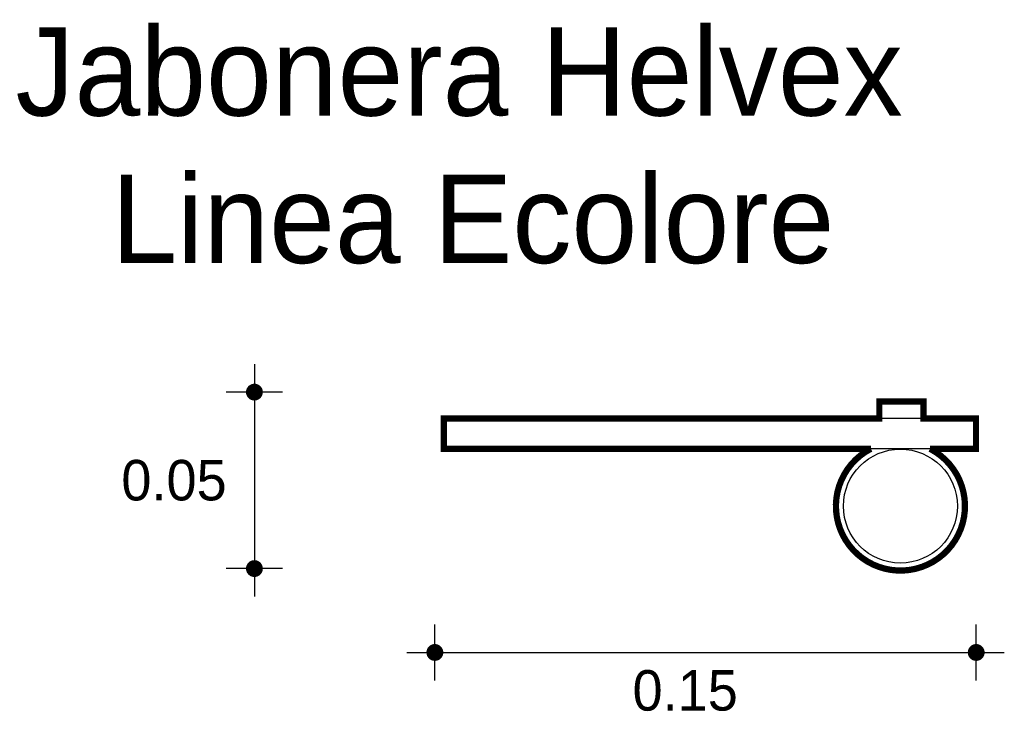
# Model space of a CAD drawing. Extents: x 4.744 to 5.023, y 3.585 to 3.78.
import ezdxf

# ---------------------------------------------------------------- set-up
doc = ezdxf.new("R2010")
doc.units = 0
doc.header["$MEASUREMENT"] = 0
for name, color, linetype in [('BORDE', 2, 'CONTINUOUS'), ('COTAS', 6, 'CONTINUOUS'), ('DIBUJO', 5, 'CONTINUOUS'), ('TEXTO', 4, 'CONTINUOUS')]:
    doc.layers.add(name, color=color, linetype=linetype)

msp = doc.modelspace()

# ---------------------------------------------------------------- linework, layer by layer
at = {"layer": 'BORDE', "const_width": 0.001774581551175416}
msp.add_lwpolyline([(4.999849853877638, 3.667471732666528), (4.999849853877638, 3.672316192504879), (4.987384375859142, 3.672316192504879), (4.987384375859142, 3.667471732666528), (4.864114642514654, 3.667471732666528), (4.864114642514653, 3.658886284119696), (4.984971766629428, 3.658886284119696, 4.116334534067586), (5.001730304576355, 3.658886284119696), (5.01473917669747, 3.658886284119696), (5.01473917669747, 3.667471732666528)], format="xyb", close=True, dxfattribs=at)
at = {"layer": 'COTAS'}
for p, q in [((4.810477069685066, 3.682891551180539), (4.810477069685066, 3.61701166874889)), ((4.818431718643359, 3.674936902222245), (4.802522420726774, 3.674936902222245)), ((4.818431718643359, 3.624966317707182), (4.802522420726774, 3.624966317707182)), ((4.861557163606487, 3.593248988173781), (4.861557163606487, 3.609158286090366)), ((5.014797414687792, 3.593248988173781), (5.014797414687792, 3.609158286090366)), ((4.853602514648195, 3.601203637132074), (5.022752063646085, 3.601203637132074))]:
    msp.add_line(p, q, dxfattribs=at)
at = {"layer": 'COTAS', "const_width": 0.002386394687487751}
for points in [[(4.809283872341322, 3.674936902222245, 1), (4.81167026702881, 3.674936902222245, 1)], [(4.809283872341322, 3.624966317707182, 1), (4.81167026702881, 3.624966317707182, 1)], [(4.860363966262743, 3.601203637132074, 1), (4.862750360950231, 3.601203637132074, 1)], [(5.013604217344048, 3.601203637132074, 1), (5.015990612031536, 3.601203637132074, 1)]]:
    msp.add_lwpolyline(points, format="xyb", close=True, dxfattribs=at)
at = {"layer": 'DIBUJO'}
for p, q in [((4.999849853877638, 3.672316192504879), (4.987384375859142, 3.672316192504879)), ((4.987384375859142, 3.672316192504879), (4.987384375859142, 3.667471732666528)), ((4.999849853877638, 3.672316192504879), (4.999849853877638, 3.667471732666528)), ((5.01473917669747, 3.667471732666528), (4.864114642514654, 3.667471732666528)), ((4.864114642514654, 3.667471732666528), (4.864114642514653, 3.658886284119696)), ((5.01473917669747, 3.667471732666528), (5.01473917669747, 3.658886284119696)), ((5.01473917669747, 3.658886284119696), (4.864114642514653, 3.658886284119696))]:
    msp.add_line(p, q, dxfattribs=at)
msp.add_circle((4.993351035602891, 3.642658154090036), 0.01613424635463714, dxfattribs=at)
msp.add_arc((4.993351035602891, 3.642658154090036), 0.01826374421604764, 117.3092175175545, 62.69078248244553, dxfattribs=at)

# ---------------------------------------------------------------- texts
at = {"layer": 'COTAS'}
for s, p in [('0.05', (4.77281201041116, 3.644269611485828)), ('0.15', (4.917516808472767, 3.584740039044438))]:
    msp.add_text(s, height=0.01145469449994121, dxfattribs=at).set_placement(p)
at = {"layer": 'TEXTO'}
for s, p in [('Jabonera Helvex', (4.742839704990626, 3.753240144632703)), ('Linea Ecolore', (4.769991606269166, 3.71149577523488))]:
    msp.add_text(s, height=0.02502720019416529, dxfattribs=at).set_placement(p)

doc.saveas('drawing.dxf')
